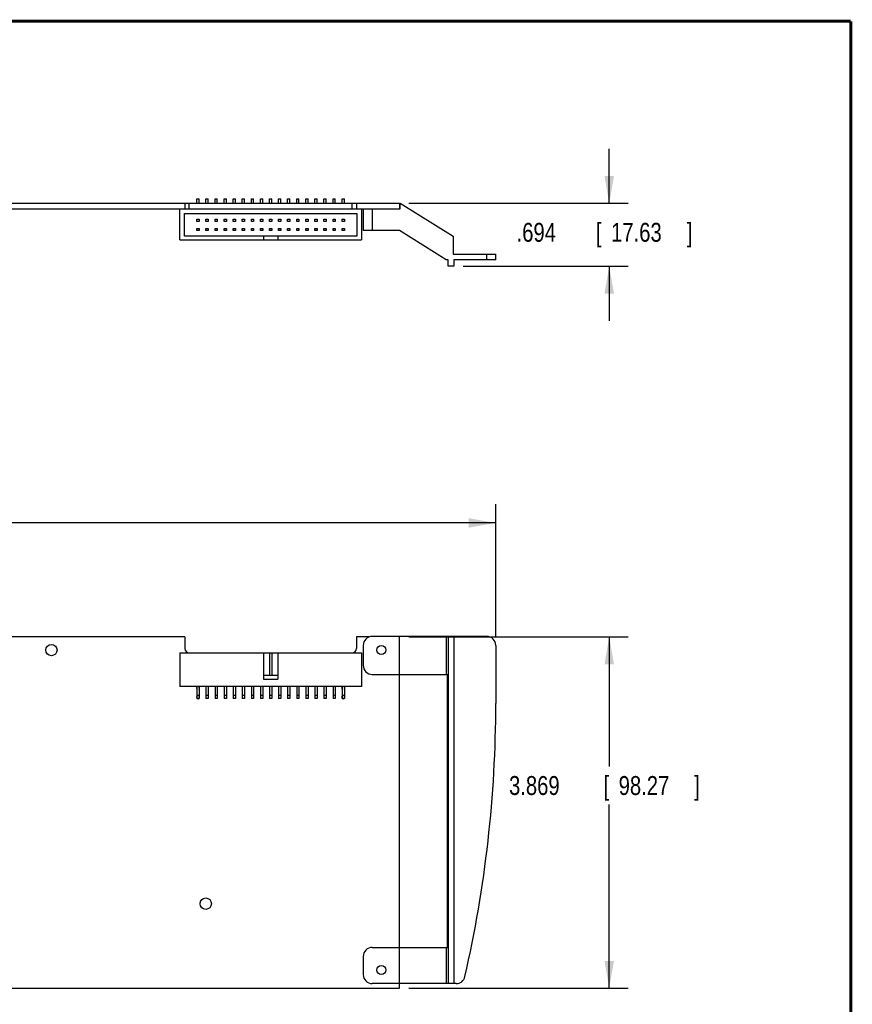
# Model space of a CAD drawing. Header units: inches. Extents: x 0.2 to 16.8, y 0.1 to 10.8.
# Tile 17 of 17: x 11.3 to 16.8, y 4.3 to 10.8. Entities that reach past the tile are written whole.
import ezdxf

# ---------------------------------------------------------------- set-up
doc = ezdxf.new("R2010")
doc.units = ezdxf.units.IN
doc.header["$LTSCALE"] = 0.935
doc.header["$MEASUREMENT"] = 0
doc.layers.get('0').update_dxf_attribs({"linetype": 'CONTINUOUS'})
doc.layers.add('DIMENSIONS', color=7, linetype='CONTINUOUS')
doc.styles.get("Standard").update_dxf_attribs({"font": 'txt', "width": 0.8})
doc.dimstyles.new('DIMSTYLE_1', dxfattribs={"dimtxt": 0.125, "dimasz": 0.18, "dimexe": 0.18, "dimexo": 0.0625, "dimgap": 0.09, "dimtad": 0, "dimtih": 1, "dimtoh": 1, "dimdec": 3, "dimlfac": 1.666667, "dimzin": 4, "dimdsep": 46, "dimtxsty": 'STANDARD', "dimblk": '_FILLED', "dimblk1": '_FILLED', "dimblk2": '_FILLED', "dimcen": 0.09, "dimadec": 0, "dimazin": 0, "dimtp": 0.001, "dimtm": 0.001, "dimtfac": 1, "dimtdec": 3, "dimtofl": 0, "dimtmove": 0, "dimatfit": 3, "dimldrblk": '_FILLED', "dimfxl": 1, "dimtolj": 1, "dimtzin": 4, "dimarcsym": 0})

# ---------------------------------------------------------------- blocks, each defined once
blk = doc.blocks.new('_FILLED')
at = {"color": 0, "linetype": 'BYBLOCK'}
blk.add_solid([(0, 0), (-1, 0.174), (-1, -0.174)], dxfattribs=at)
blk = doc.blocks.new('*D1')
at = {"layer": 'DIMENSIONS', "color": 2, "linetype": 'CONTINUOUS'}
for p, q in [((13.8276, 6.6889), (15.2773, 6.6889)), ((15.1523, 6.6889), (15.1523, 5.832)), ((15.1523, 4.3675), (15.1523, 5.582)), ((13.8276, 4.3675), (15.2773, 4.3675))]:
    blk.add_line(p, q, dxfattribs=at)
at = {"layer": 'DIMENSIONS', "color": 2, "linetype": 'CONTINUOUS', "xscale": 0.18, "yscale": 0.18, "zscale": 0.18}
for p, rotation in [((15.1523, 6.6889), 90), ((15.1523, 4.3675), 270)]:
    blk.add_blockref('_FILLED', p, dxfattribs=dict(at, rotation=rotation))
at = {"layer": 'DIMENSIONS', "color": 2, "linetype": 'CONTINUOUS', "width": 0.8}
for s, p in [('3.869', (14.4898, 5.6445)), ('[', (15.1148, 5.6445)), ('98.27', (15.2148, 5.6445)), (']', (15.7148, 5.6445))]:
    blk.add_text(s, height=0.125, dxfattribs=at).set_placement(p)
blk = doc.blocks.new('*D18')
at = {"layer": 'DIMENSIONS', "color": 2, "linetype": 'CONTINUOUS'}
for p, q in [((6.0275, 6.4172), (6.0275, 7.5675)), ((14.4023, 6.695), (14.4023, 7.5675)), ((6.0275, 7.4425), (9.3414, 7.4425)), ((14.4023, 7.4425), (10.9914, 7.4425))]:
    blk.add_line(p, q, dxfattribs=at)
at = {"layer": 'DIMENSIONS', "color": 2, "linetype": 'CONTINUOUS', "xscale": 0.18, "yscale": 0.18, "zscale": 0.18, "rotation": 180}
blk.add_blockref('_FILLED', (6.0275, 7.4425), dxfattribs=at)
at = {"layer": 'DIMENSIONS', "color": 2, "linetype": 'CONTINUOUS', "xscale": 0.18, "yscale": 0.18, "zscale": 0.18}
blk.add_blockref('_FILLED', (14.4023, 7.4425), dxfattribs=at)
at = {"layer": 'DIMENSIONS', "color": 2, "linetype": 'CONTINUOUS', "width": 0.8}
for s, p in [('13.958', (9.4039, 7.38)), ('[', (10.1289, 7.38)), ('354.53', (10.2289, 7.38)), (']', (10.8289, 7.38))]:
    blk.add_text(s, height=0.125, dxfattribs=at).set_placement(p)
blk = doc.blocks.new('*D19')
at = {"layer": 'DIMENSIONS', "color": 2, "linetype": 'CONTINUOUS'}
for p, q in [((15.1523, 9.5552), (15.1523, 9.9152)), ((13.8276, 9.5552), (15.2773, 9.5552)), ((14.187, 9.1388), (15.2773, 9.1388)), ((15.1523, 9.1388), (15.1523, 8.7788))]:
    blk.add_line(p, q, dxfattribs=at)
at = {"layer": 'DIMENSIONS', "color": 2, "linetype": 'CONTINUOUS', "xscale": 0.18, "yscale": 0.18, "zscale": 0.18}
for p, rotation in [((15.1523, 9.5552), 270), ((15.1523, 9.1388), 90)]:
    blk.add_blockref('_FILLED', p, dxfattribs=dict(at, rotation=rotation))
at = {"layer": 'DIMENSIONS', "color": 2, "linetype": 'CONTINUOUS', "width": 0.8}
for s, p in [('.694', (14.5398, 9.3008)), ('[', (15.0648, 9.3008)), ('17.63', (15.1648, 9.3008)), (']', (15.6648, 9.3008))]:
    blk.add_text(s, height=0.125, dxfattribs=at).set_placement(p)

msp = doc.modelspace()

# ---------------------------------------------------------------- linework, layer by layer
at = {"color": 7, "linetype": 'CONTINUOUS'}
for p, q in [((12.42559, 9.58523), (12.44059, 9.58523)), ((12.42559, 9.55523), (12.42559, 9.58523)), ((12.44059, 9.55523), (12.44059, 9.58523)), ((12.48559, 9.58523), (12.50059, 9.58523)), ((12.48559, 9.55523), (12.48559, 9.58523)), ((12.50059, 9.55523), (12.50059, 9.58523)), ((12.54559, 9.58523), (12.56059, 9.58523)), ((12.54559, 9.55523), (12.54559, 9.58523)), ((12.56059, 9.55523), (12.56059, 9.58523)), ((12.60559, 9.58523), (12.62059, 9.58523)), ((12.60559, 9.55523), (12.60559, 9.58523)), ((12.62059, 9.55523), (12.62059, 9.58523)), ((12.66559, 9.58523), (12.68059, 9.58523)), ((12.66559, 9.55523), (12.66559, 9.58523)), ((12.68059, 9.55523), (12.68059, 9.58523)), ((12.72559, 9.58523), (12.74059, 9.58523)), ((12.72559, 9.55523), (12.72559, 9.58523)), ((12.74059, 9.55523), (12.74059, 9.58523)), ((12.78559, 9.58523), (12.80059, 9.58523)), ((12.78559, 9.55523), (12.78559, 9.58523)), ((12.80059, 9.55523), (12.80059, 9.58523)), ((12.84559, 9.58523), (12.86059, 9.58523)), ((12.84559, 9.55523), (12.84559, 9.58523)), ((12.86059, 9.55523), (12.86059, 9.58523)), ((12.90559, 9.58523), (12.92059, 9.58523)), ((12.90559, 9.55523), (12.90559, 9.58523)), ((12.92059, 9.55523), (12.92059, 9.58523)), ((12.96559, 9.58523), (12.98059, 9.58523)), ((12.96559, 9.55523), (12.96559, 9.58523)), ((12.98059, 9.55523), (12.98059, 9.58523)), ((13.02559, 9.58523), (13.04059, 9.58523)), ((13.02559, 9.55523), (13.02559, 9.58523)), ((13.04059, 9.55523), (13.04059, 9.58523)), ((13.08559, 9.58523), (13.10059, 9.58523)), ((13.08559, 9.55523), (13.08559, 9.58523)), ((13.10059, 9.55523), (13.10059, 9.58523)), ((13.14559, 9.58523), (13.16059, 9.58523)), ((13.14559, 9.55523), (13.14559, 9.58523)), ((13.16059, 9.55523), (13.16059, 9.58523)), ((13.20559, 9.58523), (13.22059, 9.58523)), ((13.20559, 9.55523), (13.20559, 9.58523)), ((13.22059, 9.55523), (13.22059, 9.58523)), ((13.26559, 9.58523), (13.28059, 9.58523)), ((13.26559, 9.55523), (13.26559, 9.58523)), ((13.28059, 9.55523), (13.28059, 9.58523)), ((13.32559, 9.58523), (13.34059, 9.58523)), ((13.32559, 9.55523), (13.32559, 9.58523)), ((13.34059, 9.55523), (13.34059, 9.58523)), ((13.38559, 9.58523), (13.40059, 9.58523)), ((13.38559, 9.55523), (13.38559, 9.58523)), ((13.40059, 9.55523), (13.40059, 9.58523)), ((6.39529, 9.55523), (13.76509, 9.55523)), ((6.67849, 9.51803), (13.77053, 9.51803)), ((12.31309, 9.31403), (12.31309, 9.51803)), ((12.34609, 9.55523), (12.34609, 9.51803)), ((12.37429, 9.51803), (12.37429, 9.55523)), ((13.45189, 9.51803), (13.45189, 9.55523)), ((13.48009, 9.55523), (13.48009, 9.51803)), ((13.51309, 9.51803), (13.51309, 9.31403)), ((13.52509, 9.51803), (13.52509, 9.37463)), ((13.58509, 9.51803), (13.58509, 9.37463)), ((13.76509, 9.55523), (13.76509, 9.51803)), ((13.77053, 9.55523), (14.11969, 9.33683)), ((13.77053, 9.51803), (13.77053, 9.55523)), ((12.34309, 9.48683), (13.48309, 9.48683)), ((12.34309, 9.33683), (12.34309, 9.48683)), ((12.42559, 9.44933), (12.44059, 9.44933)), ((12.42559, 9.43433), (12.42559, 9.44933)), ((12.44059, 9.44933), (12.44059, 9.43433)), ((12.48559, 9.44933), (12.50059, 9.44933)), ((12.48559, 9.43433), (12.48559, 9.44933)), ((12.50059, 9.44933), (12.50059, 9.43433)), ((12.54559, 9.44933), (12.56059, 9.44933)), ((12.54559, 9.43433), (12.54559, 9.44933)), ((12.56059, 9.44933), (12.56059, 9.43433)), ((12.60559, 9.44933), (12.62059, 9.44933)), ((12.60559, 9.43433), (12.60559, 9.44933)), ((12.62059, 9.44933), (12.62059, 9.43433)), ((12.66559, 9.44933), (12.68059, 9.44933)), ((12.66559, 9.43433), (12.66559, 9.44933)), ((12.68059, 9.44933), (12.68059, 9.43433)), ((12.72559, 9.44933), (12.74059, 9.44933)), ((12.72559, 9.43433), (12.72559, 9.44933)), ((12.74059, 9.44933), (12.74059, 9.43433)), ((12.78559, 9.44933), (12.80059, 9.44933)), ((12.78559, 9.43433), (12.78559, 9.44933)), ((12.80059, 9.44933), (12.80059, 9.43433)), ((12.84559, 9.44933), (12.86059, 9.44933)), ((12.84559, 9.43433), (12.84559, 9.44933)), ((12.86059, 9.44933), (12.86059, 9.43433)), ((12.90559, 9.44933), (12.92059, 9.44933)), ((12.90559, 9.43433), (12.90559, 9.44933)), ((12.92059, 9.44933), (12.92059, 9.43433)), ((12.96559, 9.44933), (12.98059, 9.44933)), ((12.96559, 9.43433), (12.96559, 9.44933)), ((12.98059, 9.44933), (12.98059, 9.43433)), ((13.02559, 9.44933), (13.04059, 9.44933)), ((13.02559, 9.43433), (13.02559, 9.44933)), ((13.04059, 9.44933), (13.04059, 9.43433)), ((13.08559, 9.44933), (13.10059, 9.44933)), ((13.08559, 9.43433), (13.08559, 9.44933)), ((13.10059, 9.44933), (13.10059, 9.43433)), ((13.14559, 9.44933), (13.16059, 9.44933)), ((13.14559, 9.43433), (13.14559, 9.44933)), ((13.16059, 9.44933), (13.16059, 9.43433)), ((13.20559, 9.44933), (13.22059, 9.44933)), ((13.20559, 9.43433), (13.20559, 9.44933)), ((13.22059, 9.44933), (13.22059, 9.43433)), ((13.26559, 9.44933), (13.28059, 9.44933)), ((13.26559, 9.43433), (13.26559, 9.44933)), ((13.28059, 9.44933), (13.28059, 9.43433)), ((13.32559, 9.44933), (13.34059, 9.44933)), ((13.32559, 9.43433), (13.32559, 9.44933)), ((13.34059, 9.44933), (13.34059, 9.43433)), ((13.38559, 9.44933), (13.40059, 9.44933)), ((13.38559, 9.43433), (13.38559, 9.44933)), ((13.40059, 9.44933), (13.40059, 9.43433)), ((13.48309, 9.48683), (13.48309, 9.33683)), ((12.44059, 9.43433), (12.42559, 9.43433)), ((12.42559, 9.38933), (12.44059, 9.38933)), ((12.42559, 9.37433), (12.42559, 9.38933)), ((12.44059, 9.37433), (12.42559, 9.37433)), ((12.44059, 9.38933), (12.44059, 9.37433)), ((12.50059, 9.43433), (12.48559, 9.43433)), ((12.48559, 9.38933), (12.50059, 9.38933)), ((12.48559, 9.37433), (12.48559, 9.38933)), ((12.50059, 9.37433), (12.48559, 9.37433)), ((12.50059, 9.38933), (12.50059, 9.37433)), ((12.56059, 9.43433), (12.54559, 9.43433)), ((12.54559, 9.38933), (12.56059, 9.38933)), ((12.54559, 9.37433), (12.54559, 9.38933)), ((12.56059, 9.37433), (12.54559, 9.37433)), ((12.56059, 9.38933), (12.56059, 9.37433)), ((12.62059, 9.43433), (12.60559, 9.43433)), ((12.60559, 9.38933), (12.62059, 9.38933)), ((12.60559, 9.37433), (12.60559, 9.38933)), ((12.62059, 9.37433), (12.60559, 9.37433)), ((12.62059, 9.38933), (12.62059, 9.37433)), ((12.68059, 9.43433), (12.66559, 9.43433)), ((12.66559, 9.38933), (12.68059, 9.38933)), ((12.66559, 9.37433), (12.66559, 9.38933)), ((12.68059, 9.37433), (12.66559, 9.37433)), ((12.68059, 9.38933), (12.68059, 9.37433)), ((12.74059, 9.43433), (12.72559, 9.43433)), ((12.72559, 9.38933), (12.74059, 9.38933)), ((12.72559, 9.37433), (12.72559, 9.38933)), ((12.74059, 9.37433), (12.72559, 9.37433)), ((12.74059, 9.38933), (12.74059, 9.37433)), ((12.80059, 9.43433), (12.78559, 9.43433)), ((12.78559, 9.38933), (12.80059, 9.38933)), ((12.78559, 9.37433), (12.78559, 9.38933)), ((12.80059, 9.37433), (12.78559, 9.37433)), ((12.80059, 9.38933), (12.80059, 9.37433)), ((12.86059, 9.43433), (12.84559, 9.43433)), ((12.84559, 9.38933), (12.86059, 9.38933)), ((12.84559, 9.37433), (12.84559, 9.38933)), ((12.86059, 9.37433), (12.84559, 9.37433)), ((12.86059, 9.38933), (12.86059, 9.37433)), ((12.92059, 9.43433), (12.90559, 9.43433)), ((12.90559, 9.38933), (12.92059, 9.38933)), ((12.90559, 9.37433), (12.90559, 9.38933)), ((12.92059, 9.37433), (12.90559, 9.37433)), ((12.92059, 9.38933), (12.92059, 9.37433)), ((12.98059, 9.43433), (12.96559, 9.43433)), ((12.96559, 9.38933), (12.98059, 9.38933)), ((12.96559, 9.37433), (12.96559, 9.38933)), ((12.98059, 9.37433), (12.96559, 9.37433)), ((12.98059, 9.38933), (12.98059, 9.37433)), ((13.04059, 9.43433), (13.02559, 9.43433)), ((13.02559, 9.38933), (13.04059, 9.38933)), ((13.02559, 9.37433), (13.02559, 9.38933)), ((13.04059, 9.37433), (13.02559, 9.37433)), ((13.04059, 9.38933), (13.04059, 9.37433)), ((13.10059, 9.43433), (13.08559, 9.43433)), ((13.08559, 9.38933), (13.10059, 9.38933)), ((13.08559, 9.37433), (13.08559, 9.38933)), ((13.10059, 9.37433), (13.08559, 9.37433)), ((13.10059, 9.38933), (13.10059, 9.37433)), ((13.16059, 9.43433), (13.14559, 9.43433)), ((13.14559, 9.38933), (13.16059, 9.38933)), ((13.14559, 9.37433), (13.14559, 9.38933)), ((13.16059, 9.37433), (13.14559, 9.37433)), ((13.16059, 9.38933), (13.16059, 9.37433)), ((13.22059, 9.43433), (13.20559, 9.43433)), ((13.20559, 9.38933), (13.22059, 9.38933)), ((13.20559, 9.37433), (13.20559, 9.38933)), ((13.22059, 9.37433), (13.20559, 9.37433)), ((13.22059, 9.38933), (13.22059, 9.37433)), ((13.28059, 9.43433), (13.26559, 9.43433)), ((13.26559, 9.38933), (13.28059, 9.38933)), ((13.26559, 9.37433), (13.26559, 9.38933)), ((13.28059, 9.37433), (13.26559, 9.37433)), ((13.28059, 9.38933), (13.28059, 9.37433)), ((13.34059, 9.43433), (13.32559, 9.43433)), ((13.32559, 9.38933), (13.34059, 9.38933)), ((13.32559, 9.37433), (13.32559, 9.38933)), ((13.34059, 9.37433), (13.32559, 9.37433)), ((13.34059, 9.38933), (13.34059, 9.37433)), ((13.40059, 9.43433), (13.38559, 9.43433)), ((13.38559, 9.38933), (13.40059, 9.38933)), ((13.38559, 9.37433), (13.38559, 9.38933)), ((13.40059, 9.37433), (13.38559, 9.37433)), ((13.40059, 9.38933), (13.40059, 9.37433)), ((13.76509, 9.37463), (13.52509, 9.37463)), ((14.07491, 9.18083), (13.76509, 9.37463)), ((12.31309, 9.31403), (13.51309, 9.31403)), ((13.48309, 9.33683), (12.34309, 9.33683)), ((12.86509, 9.33683), (12.86509, 9.31403)), ((12.96109, 9.33683), (12.96109, 9.31403)), ((14.11969, 9.33683), (14.11969, 9.21803)), ((14.08733, 9.18083), (14.07491, 9.18083)), ((14.08733, 9.13883), (14.08733, 9.18083)), ((14.11969, 9.21803), (14.40229, 9.21803)), ((14.40229, 9.18083), (14.12453, 9.18083)), ((14.12453, 9.18083), (14.12453, 9.13883)), ((14.34229, 9.18083), (14.34229, 9.21803)), ((14.40229, 9.18083), (14.40229, 9.21803)), ((14.12453, 9.13883), (14.08733, 9.13883)), ((12.34609, 6.68894), (6.71329, 6.68894)), ((12.34609, 6.68894), (12.34609, 6.61274)), ((13.5658, 6.68894), (13.48009, 6.68894)), ((13.48009, 6.68894), (13.48009, 6.61274)), ((14.34229, 6.69254), (13.58509, 6.69254)), ((13.76509, 4.36754), (13.76509, 6.69254)), ((14.07491, 6.69254), (14.07491, 6.44114)), ((14.08733, 6.69254), (14.08733, 4.39754)), ((14.12453, 6.69254), (14.12453, 4.39754)), ((12.31309, 6.58454), (13.51309, 6.58454)), ((12.31309, 6.58454), (12.31309, 6.36254)), ((12.86509, 6.58454), (12.86509, 6.41054)), ((12.90559, 6.58454), (12.90559, 6.43454)), ((12.92059, 6.58454), (12.92059, 6.43454)), ((12.96109, 6.58454), (12.96109, 6.41054)), ((13.51309, 6.58454), (13.51309, 6.36254)), ((13.52509, 6.63254), (13.52509, 6.50114)), ((14.40229, 6.63254), (14.40229, 6.24854)), ((12.96109, 6.43454), (12.86509, 6.43454)), ((12.86509, 6.41054), (12.96109, 6.41054)), ((13.58509, 6.44114), (14.08189, 6.44114)), ((14.08189, 4.63694), (14.08189, 6.44114)), ((13.51309, 6.36254), (12.31309, 6.36254)), ((12.42559, 6.36254), (12.42559, 6.28304)), ((12.44059, 6.36254), (12.44059, 6.28304)), ((12.48559, 6.36254), (12.48559, 6.28304)), ((12.50059, 6.36254), (12.50059, 6.28304)), ((12.54559, 6.36254), (12.54559, 6.28304)), ((12.56059, 6.36254), (12.56059, 6.28304)), ((12.60559, 6.36254), (12.60559, 6.28304)), ((12.62059, 6.36254), (12.62059, 6.28304)), ((12.66559, 6.36254), (12.66559, 6.28304)), ((12.68059, 6.36254), (12.68059, 6.28304)), ((12.72559, 6.36254), (12.72559, 6.28304)), ((12.74059, 6.36254), (12.74059, 6.28304)), ((12.78559, 6.36254), (12.78559, 6.28304)), ((12.80059, 6.36254), (12.80059, 6.28304)), ((12.84559, 6.36254), (12.84559, 6.28304)), ((12.86059, 6.36254), (12.86059, 6.28304)), ((12.90559, 6.36254), (12.90559, 6.28304)), ((12.92059, 6.36254), (12.92059, 6.28304)), ((12.96559, 6.36254), (12.96559, 6.28304)), ((12.98059, 6.36254), (12.98059, 6.28304)), ((13.02559, 6.36254), (13.02559, 6.28304)), ((13.04059, 6.36254), (13.04059, 6.28304)), ((13.08559, 6.36254), (13.08559, 6.28304)), ((13.10059, 6.36254), (13.10059, 6.28304)), ((13.14559, 6.36254), (13.14559, 6.28304)), ((13.16059, 6.36254), (13.16059, 6.28304)), ((13.20559, 6.36254), (13.20559, 6.28304)), ((13.22059, 6.36254), (13.22059, 6.28304)), ((13.26559, 6.36254), (13.26559, 6.28304)), ((13.28059, 6.36254), (13.28059, 6.28304)), ((13.32559, 6.36254), (13.32559, 6.28304)), ((13.34059, 6.36254), (13.34059, 6.28304)), ((13.38559, 6.36254), (13.38559, 6.28304)), ((13.40059, 6.36254), (13.40059, 6.28304)), ((12.44059, 6.30254), (12.42559, 6.30254)), ((12.44059, 6.28304), (12.42559, 6.28304)), ((12.50059, 6.30254), (12.48559, 6.30254)), ((12.50059, 6.28304), (12.48559, 6.28304)), ((12.56059, 6.30254), (12.54559, 6.30254)), ((12.56059, 6.28304), (12.54559, 6.28304)), ((12.62059, 6.30254), (12.60559, 6.30254)), ((12.62059, 6.28304), (12.60559, 6.28304)), ((12.68059, 6.30254), (12.66559, 6.30254)), ((12.68059, 6.28304), (12.66559, 6.28304)), ((12.74059, 6.30254), (12.72559, 6.30254)), ((12.74059, 6.28304), (12.72559, 6.28304)), ((12.80059, 6.30254), (12.78559, 6.30254)), ((12.80059, 6.28304), (12.78559, 6.28304)), ((12.86059, 6.30254), (12.84559, 6.30254)), ((12.86059, 6.28304), (12.84559, 6.28304)), ((12.92059, 6.30254), (12.90559, 6.30254)), ((12.92059, 6.28304), (12.90559, 6.28304)), ((12.98059, 6.30254), (12.96559, 6.30254)), ((12.98059, 6.28304), (12.96559, 6.28304)), ((13.04059, 6.30254), (13.02559, 6.30254)), ((13.04059, 6.28304), (13.02559, 6.28304)), ((13.10059, 6.30254), (13.08559, 6.30254)), ((13.10059, 6.28304), (13.08559, 6.28304)), ((13.16059, 6.30254), (13.14559, 6.30254)), ((13.16059, 6.28304), (13.14559, 6.28304)), ((13.22059, 6.30254), (13.20559, 6.30254)), ((13.22059, 6.28304), (13.20559, 6.28304)), ((13.28059, 6.30254), (13.26559, 6.30254)), ((13.28059, 6.28304), (13.26559, 6.28304)), ((13.34059, 6.30254), (13.32559, 6.30254)), ((13.34059, 6.28304), (13.32559, 6.28304)), ((13.40059, 6.30254), (13.38559, 6.30254)), ((13.40059, 6.28304), (13.38559, 6.28304)), ((13.58509, 4.63694), (14.08189, 4.63694)), ((14.07491, 4.63694), (14.07491, 4.39754)), ((13.52509, 4.57694), (13.52509, 4.45754)), ((9.25609, 4.36754), (13.76509, 4.36754)), ((14.13918, 4.39754), (13.58509, 4.39754))]:
    msp.add_line(p, q, dxfattribs=at)
at = {"color": 7, "linetype": 'CONTINUOUS', "const_width": 0.02}
for points in [[(16.75, 10.75859), (0.25, 10.75859)], [(16.75, 0.25859), (16.75, 10.75859)]]:
    msp.add_lwpolyline(points, dxfattribs=at)
at = {"color": 7, "linetype": 'CONTINUOUS'}
for centre, radius in [((11.46349, 6.60254), 0.0375), ((13.64509, 6.60254), 0.0294), ((12.48409, 4.92614), 0.0375), ((13.64509, 4.48754), 0.0294)]:
    msp.add_circle(centre, radius, dxfattribs=at)
for centre, radius, start, end in [((13.58509, 6.63254), 0.06, 90, 180), ((14.34229, 6.63254), 0.06, 0, 90), ((12.37429, 6.61274), 0.0282, 180, 270), ((13.45189, 6.61274), 0.0282, 270, 360), ((13.58509, 6.50114), 0.06, 180, 270), ((12.43309, 6.35054), 0.0105, 137.621563, 222.378437), ((12.43309, 6.35054), 0.0105, 317.621563, 42.378437), ((13.39309, 6.35054), 0.0105, 137.621563, 222.378437), ((13.39309, 6.35054), 0.0105, 317.621563, 42.378437), ((12.43309, 6.29054), 0.0105, 137.621563, 42.378437), ((13.39309, 6.29054), 0.0105, 137.621563, 42.378437), ((6.34429, 6.24854), 8.058, 347.059976, 360), ((13.58509, 4.57694), 0.06, 90, 180), ((13.58509, 4.45754), 0.06, 180, 270), ((14.13918, 4.45754), 0.06, 270, 347.059976)]:
    msp.add_arc(centre, radius, start, end, dxfattribs=at)

# ---------------------------------------------------------------- dimensions: what is measured, and where the dimension line sits
at = {"layer": 'DIMENSIONS', "color": 2, "linetype": 'CONTINUOUS'}
for base, p1, p2, angle, picture, middle in [((15.15229, 9.13883), (13.82759, 9.55523), (14.18703, 9.13883), 270, '*D19', (15.15229, 9.36331)), ((15.15229, 6.68894), (13.82759, 4.36754), (13.82759, 6.68894), 90, '*D1', (15.15229, 5.70701))]:
    dim = msp.add_linear_dim(base=base, p1=p1, p2=p2, angle=angle, dimstyle='DIMSTYLE_1', dxfattribs=at)
    dim.commit()
    dim.dimension.update_dxf_attribs({"geometry": picture, "text_midpoint": middle, "dimtype": 160})
dim = msp.add_linear_dim(base=(14.40229, 7.44254), p1=(6.02749, 6.41724), p2=(14.40229, 6.69504), dimstyle='DIMSTYLE_1', dxfattribs=at)
dim.commit()
dim.dimension.update_dxf_attribs({"geometry": '*D18', "text_midpoint": (10.16643, 7.44254), "dimtype": 160})

doc.saveas('drawing.dxf')
